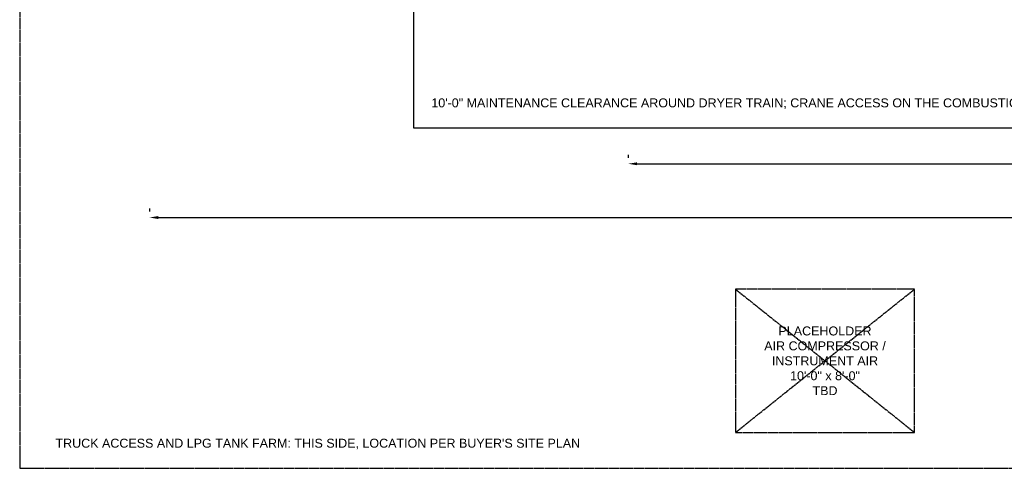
# Model space of a CAD drawing. Header units: inches. Extents: x -52 to 2304, y -1039 to 838.
# Tile 39 of 118: x 0 to 660, y 0 to 301. Entities that reach past the tile are written whole.
import ezdxf
from ezdxf.enums import TextEntityAlignment as Align

# ---------------------------------------------------------------- set-up
doc = ezdxf.new("R2010")
doc.units = ezdxf.units.IN
doc.header["$MEASUREMENT"] = 0
doc.linetypes.add('DASHED', pattern=[1.524, 1.27, -0.254])
doc.linetypes.add('DASHED2', pattern=[0.762, 0.635, -0.127])
for name, color, linetype in [('CLEARANCE', 9, 'DASHED2'), ('DIMENSIONS', 2, 'Continuous'), ('PAD', 8, 'DASHED'), ('PLACEHOLDER', 1, 'DASHED'), ('PLACEHOLDER-TEXT', 1, 'Continuous'), ('TEXT', 7, 'Continuous')]:
    doc.layers.add(name, color=color, linetype=linetype)
doc.styles.add('MCE', font='arial.ttf')
doc.dimstyles.new('MCE', dxfattribs={"dimtxt": 7, "dimasz": 6, "dimexe": 4, "dimexo": 6, "dimgap": 2, "dimtad": 1, "dimdec": 0, "dimlunit": 4, "dimtxsty": 'MCE', "dimcen": 2.5, "dimclrt": 2, "dimazin": 3, "dimtfac": 1, "dimtmove": 0, "dimatfit": 3})

msp = doc.modelspace()

# ---------------------------------------------------------------- linework, layer by layer
at = {"layer": 'CLEARANCE'}
msp.add_lwpolyline([(264, 228), (1502.628, 228), (1502.628, 660), (264, 660)], close=True, dxfattribs=at)
at = {"layer": 'PAD'}
msp.add_lwpolyline([(0, 0), (1488, 0), (1488, 768), (0, 768)], close=True, dxfattribs=at)
at = {"layer": 'PLACEHOLDER'}
for p, q in [((480, 24), (600, 120)), ((480, 120), (600, 24))]:
    msp.add_line(p, q, dxfattribs=at)
msp.add_lwpolyline([(480, 24), (600, 24), (600, 120), (480, 120)], close=True, dxfattribs=at)

# ---------------------------------------------------------------- texts
at = {"layer": 'PLACEHOLDER-TEXT', "insert": (540, 72), "char_height": 6, "width": 114, "attachment_point": 5, "style": 'MCE'}
msp.add_mtext('PLACEHOLDER\\PAIR COMPRESSOR / INSTRUMENT AIR\\P10\'-0" x 8\'-0"\\PTBD', dxfattribs=at)
at = {"layer": 'TEXT', "style": 'MCE'}
for s, p in [('10\'-0" MAINTENANCE CLEARANCE AROUND DRYER TRAIN; CRANE ACCESS ON THE COMBUSTION BLOWER SIDE', (276, 240)), ("TRUCK ACCESS AND LPG TANK FARM: THIS SIDE, LOCATION PER BUYER'S SITE PLAN", (24, 12))]:
    msp.add_text(s, height=6, dxfattribs=at).set_placement(p, align=Align.BOTTOM_LEFT)

# ---------------------------------------------------------------- dimensions: what is measured, and where the dimension line sits
at = {"layer": 'DIMENSIONS'}
for base, p1, p2, text in [((408, 204), (408, 204), (1454.628, 204), '87\'-3" DRYER TRAIN OVERALL (REF)'), ((87, 168), (87, 168), (1454.628, 168), '114\'-0" STACK TO FUEL TRAIN (REF)')]:
    msp.add_linear_dim(base=base, p1=p1, p2=p2, text=text, dimstyle='MCE', dxfattribs=at).render()

doc.saveas('drawing.dxf')
